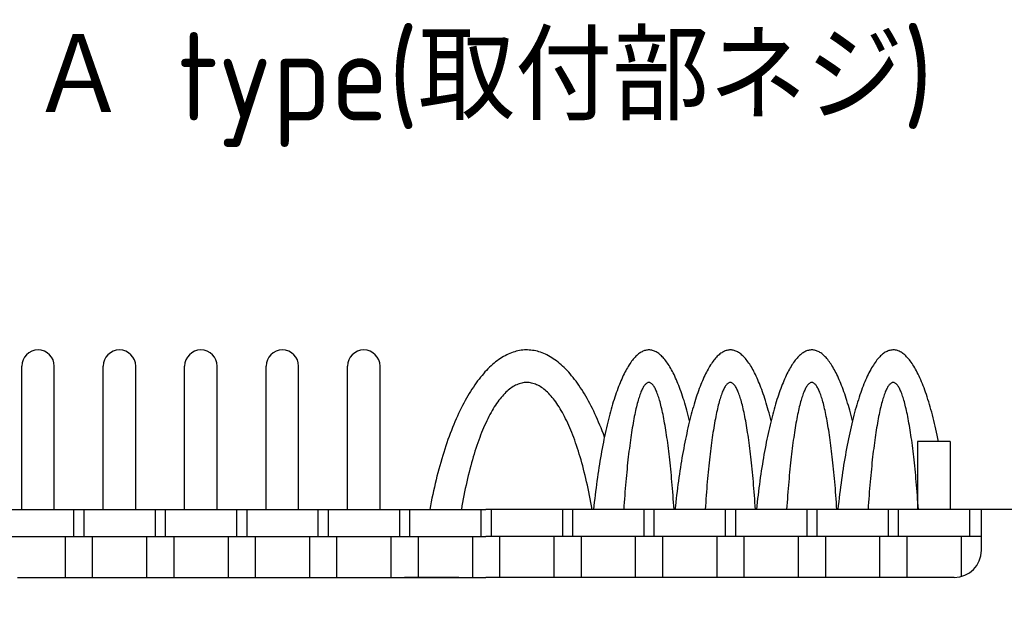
# Model space of a CAD drawing. Extents: x -79 to 310, y 149 to 285.
# Tile 4 of 11: x -41 to 32, y 241 to 285. Entities that reach past the tile are written whole.
import ezdxf

# ---------------------------------------------------------------- set-up
doc = ezdxf.new("R2010")
doc.units = 0
doc.header["$LTSCALE"] = 0.2
doc.layers.get('0').update_dxf_attribs({"linetype": 'CONTINUOUS'})
doc.layers.get('DEFPOINTS').update_dxf_attribs({"linetype": 'CONTINUOUS'})
doc.layers.add('18-0-CON', color=3, linetype='CONTINUOUS')
doc.styles.add('DIMENSION', font='isocp.shx', dxfattribs={"bigfont": 'bigfont.shx'})
doc.styles.get("Standard").update_dxf_attribs({"font": 'isocp.shx', "bigfont": 'bigfont.shx'})
doc.dimstyles.get("Standard").update_dxf_attribs({"dimtxt": 0.18, "dimasz": 0.18, "dimexe": 0.18, "dimexo": 0.0625, "dimgap": 0.09, "dimtad": 0, "dimtih": 1, "dimtoh": 1, "dimzin": 0, "dimcen": 0.09, "dimazin": 3, "dimtfac": 1, "dimtofl": 0, "dimtmove": 0, "dimatfit": 3})

# ---------------------------------------------------------------- blocks, each defined once
blk = doc.blocks.new('*U94')
at = {"color": 0}
blk.add_text('Ａ type(取付部ネジ)', height=6.5, dxfattribs=at).set_placement((-40.177, 278.06))
blk = doc.blocks.new('_OPEN30')
at = {"color": 0, "linetype": 'BYBLOCK'}
for p, q in [((-1, 0.268), (0, 0)), ((0, 0), (-1, -0.268)), ((0, 0), (-1, 0))]:
    blk.add_line(p, q, dxfattribs=at)
blk = doc.blocks.new('*U49')
at = {"color": 0, "style": 'DIMENSION'}
blk.add_text('113', height=4.5, dxfattribs=at).set_placement((-10.527, 195.5))
blk = doc.blocks.new('*D48')
at = {"color": 0}
for p, q in [((-63.109, 243.903), (-63.109, 193)), ((49.891, 235.903), (49.891, 193)), ((-60.109, 195), (46.891, 195))]:
    blk.add_line(p, q, dxfattribs=at)
at = {"layer": 'DEFPOINTS', "color": 0}
for p in [(-63.109, 244.403), (49.891, 236.403), (49.891, 195)]:
    blk.add_point(p, dxfattribs=at)
at = {"color": 0, "xscale": 3, "yscale": 3, "zscale": 3, "rotation": 180}
blk.add_blockref('_OPEN30', (-63.109, 195), dxfattribs=at)
at = {"color": 0, "xscale": 3, "yscale": 3, "zscale": 3}
blk.add_blockref('_OPEN30', (49.891, 195), dxfattribs=at)
at = {"layer": '18-0-CON'}
blk.add_blockref('*U49', (0, 0), dxfattribs=at)

msp = doc.modelspace()

# ---------------------------------------------------------------- linework, layer by layer
for p, q in [((-40.809, 249.403), (-40.809, 259.953)), ((-38.409, 249.403), (-38.409, 259.953)), ((-34.809, 249.403), (-34.809, 259.953)), ((-32.409, 249.403), (-32.409, 259.953)), ((-28.809, 249.403), (-28.809, 259.953)), ((-26.409, 249.403), (-26.409, 259.953)), ((-22.809, 249.403), (-22.809, 259.953)), ((-20.409, 249.403), (-20.409, 259.953)), ((-16.809, 249.403), (-16.809, 259.953)), ((-14.409, 249.403), (-14.409, 259.953)), ((27.591, 254.403), (25.191, 254.403)), ((25.191, 254.403), (25.191, 249.403)), ((27.591, 254.403), (27.591, 249.403)), ((-54.609, 249.403), (-6.609, 249.403)), ((-36.984, 249.403), (-36.984, 247.403)), ((-36.234, 249.403), (-36.234, 247.403)), ((-30.984, 249.403), (-30.984, 247.403)), ((-30.234, 249.403), (-30.234, 247.403)), ((-24.984, 249.403), (-24.984, 247.403)), ((-24.234, 249.403), (-24.234, 247.403)), ((-18.984, 249.403), (-18.984, 247.403)), ((-18.234, 249.403), (-18.234, 247.403)), ((-12.984, 249.403), (-12.984, 247.403)), ((-12.234, 249.403), (-12.234, 247.403)), ((-6.984, 249.403), (-6.984, 247.403)), ((41.391, 249.403), (-6.609, 249.403)), ((-6.234, 249.403), (-6.234, 247.403)), ((-0.984, 249.403), (-0.984, 247.403)), ((-0.234, 249.403), (-0.234, 247.403)), ((5.016, 249.403), (5.016, 247.403)), ((5.766, 249.403), (5.766, 247.403)), ((11.016, 249.403), (11.016, 247.403)), ((11.766, 249.403), (11.766, 247.403)), ((17.016, 249.403), (17.016, 247.403)), ((17.766, 249.403), (17.766, 247.403)), ((23.016, 249.403), (23.016, 247.403)), ((23.766, 249.403), (23.766, 247.403)), ((29.016, 249.403), (29.016, 247.403)), ((29.891, 246.403), (29.891, 249.403)), ((-43.109, 247.403), (-6.609, 247.403)), ((-37.609, 247.403), (-37.609, 244.403)), ((-35.609, 247.403), (-35.609, 244.403)), ((-31.609, 247.403), (-31.609, 244.403)), ((-29.609, 247.403), (-29.609, 244.403)), ((-25.609, 247.403), (-25.609, 244.403)), ((-23.609, 247.403), (-23.609, 244.403)), ((-19.609, 247.403), (-19.609, 244.403)), ((-17.609, 247.403), (-17.609, 244.403)), ((-13.609, 247.403), (-13.609, 244.403)), ((-11.609, 247.403), (-11.609, 244.403)), ((-7.609, 247.403), (-7.609, 244.403)), ((29.891, 247.403), (-6.609, 247.403)), ((-5.609, 247.403), (-5.609, 244.403)), ((-1.609, 247.403), (-1.609, 244.403)), ((0.391, 247.403), (0.391, 244.403)), ((4.391, 247.403), (4.391, 244.403)), ((6.391, 247.403), (6.391, 244.403)), ((10.391, 247.403), (10.391, 244.403)), ((12.391, 247.403), (12.391, 244.403)), ((16.391, 247.403), (16.391, 244.403)), ((18.391, 247.403), (18.391, 244.403)), ((22.391, 247.403), (22.391, 244.403)), ((24.391, 247.403), (24.391, 244.403)), ((28.391, 247.403), (28.391, 244.466)), ((-41.109, 244.403), (-6.609, 244.403)), ((-8.609, 244.403), (-12.609, 244.403)), ((27.891, 244.403), (-6.609, 244.403))]:
    msp.add_line(p, q)
for points in [[(2.12, 254.74, 0), (2.037, 254.964, 0), (1.952, 255.186, 0), (1.866, 255.403, 0), (1.779, 255.618, 0), (1.691, 255.829, 0), (1.602, 256.036, 0), (1.511, 256.24, 0), (1.419, 256.441, 0), (1.326, 256.637, 0), (1.232, 256.83, 0), (1.137, 257.02, 0), (1.041, 257.205, 0), (0.943, 257.387, 0), (0.845, 257.565, 0), (0.746, 257.739, 0), (0.645, 257.909, 0), (0.544, 258.075, 0), (0.442, 258.237, 0), (0.339, 258.394, 0), (0.235, 258.548, 0), (0.13, 258.698, 0), (0.024, 258.844, 0), (-0.083, 258.985, 0), (-0.19, 259.122, 0), (-0.298, 259.255, 0), (-0.407, 259.383, 0), (-0.517, 259.508, 0), (-0.627, 259.628, 0), (-0.738, 259.743, 0), (-0.85, 259.854, 0), (-0.962, 259.961, 0), (-1.075, 260.063, 0), (-1.189, 260.161, 0), (-1.303, 260.254, 0), (-1.417, 260.343, 0), (-1.533, 260.427, 0), (-1.648, 260.507, 0), (-1.764, 260.582, 0), (-1.88, 260.653, 0), (-1.997, 260.719, 0), (-2.115, 260.78, 0), (-2.232, 260.837, 0), (-2.35, 260.889, 0), (-2.468, 260.936, 0), (-2.586, 260.979, 0), (-2.705, 261.017, 0), (-2.824, 261.05, 0), (-2.943, 261.079, 0), (-3.062, 261.103, 0), (-3.181, 261.122, 0), (-3.301, 261.137, 0), (-3.42, 261.147, 0), (-3.54, 261.152, 0), (-3.659, 261.152, 0), (-3.779, 261.148, 0), (-3.898, 261.139, 0), (-4.017, 261.125, 0), (-4.137, 261.107, 0), (-4.256, 261.083, 0), (-4.375, 261.055, 0), (-4.494, 261.023, 0), (-4.612, 260.986, 0), (-4.731, 260.944, 0), (-4.849, 260.897, 0), (-4.967, 260.846, 0), (-5.084, 260.79, 0), (-5.202, 260.729, 0), (-5.319, 260.664, 0), (-5.435, 260.594, 0), (-5.551, 260.52, 0), (-5.667, 260.441, 0), (-5.782, 260.357, 0), (-5.897, 260.269, 0), (-6.011, 260.177, 0), (-6.124, 260.08, 0), (-6.237, 259.978, 0), (-6.35, 259.872, 0), (-6.462, 259.762, 0), (-6.573, 259.647, 0), (-6.683, 259.528, 0), (-6.793, 259.404, 0), (-6.902, 259.276, 0), (-7.01, 259.144, 0), (-7.118, 259.008, 0), (-7.225, 258.867, 0), (-7.331, 258.722, 0), (-7.436, 258.573, 0), (-7.54, 258.42, 0), (-7.643, 258.263, 0), (-7.746, 258.102, 0), (-7.847, 257.936, 0), (-7.948, 257.767, 0), (-8.047, 257.594, 0), (-8.146, 257.417, 0), (-8.243, 257.236, 0), (-8.339, 257.051, 0), (-8.435, 256.862, 0), (-8.529, 256.67, 0), (-8.622, 256.474, 0), (-8.714, 256.274, 0), (-8.805, 256.07, 0), (-8.895, 255.864, 0), (-8.983, 255.653, 0), (-9.07, 255.439, 0), (-9.156, 255.222, 0), (-9.241, 255.001, 0), (-9.324, 254.777, 0), (-9.407, 254.55, 0), (-9.487, 254.319, 0), (-9.567, 254.086, 0), (-9.645, 253.849, 0), (-9.722, 253.609, 0), (-9.797, 253.366, 0), (-9.871, 253.121, 0), (-9.944, 252.872, 0), (-10.015, 252.62, 0), (-10.084, 252.366, 0), (-10.152, 252.109, 0), (-10.219, 251.849, 0), (-10.284, 251.587, 0), (-10.348, 251.322, 0), (-10.41, 251.055, 0), (-10.471, 250.785, 0), (-10.53, 250.513, 0), (-10.587, 250.239, 0), (-10.643, 249.962, 0), (-10.697, 249.683, 0), (-10.75, 249.403, 0)], [(8.391, 255.936, 0), (8.342, 256.133, 0), (8.292, 256.327, 0), (8.241, 256.517, 0), (8.19, 256.704, 0), (8.139, 256.888, 0), (8.087, 257.068, 0), (8.034, 257.244, 0), (7.981, 257.418, 0), (7.927, 257.587, 0), (7.873, 257.753, 0), (7.818, 257.916, 0), (7.762, 258.074, 0), (7.707, 258.229, 0), (7.65, 258.381, 0), (7.593, 258.528, 0), (7.536, 258.672, 0), (7.478, 258.812, 0), (7.42, 258.949, 0), (7.362, 259.081, 0), (7.303, 259.209, 0), (7.243, 259.334, 0), (7.184, 259.455, 0), (7.123, 259.571, 0), (7.063, 259.684, 0), (7.002, 259.792, 0), (6.941, 259.897, 0), (6.879, 259.998, 0), (6.818, 260.094, 0), (6.755, 260.186, 0), (6.693, 260.275, 0), (6.63, 260.359, 0), (6.568, 260.439, 0), (6.504, 260.514, 0), (6.441, 260.586, 0), (6.377, 260.653, 0), (6.314, 260.717, 0), (6.25, 260.775, 0), (6.185, 260.83, 0), (6.121, 260.881, 0), (6.056, 260.927, 0), (5.992, 260.969, 0), (5.927, 261.006, 0), (5.862, 261.04, 0), (5.797, 261.069, 0), (5.732, 261.093, 0), (5.667, 261.114, 0), (5.602, 261.13, 0), (5.537, 261.142, 0), (5.471, 261.149, 0), (5.406, 261.152, 0), (5.341, 261.151, 0), (5.275, 261.146, 0), (5.21, 261.136, 0), (5.145, 261.122, 0), (5.08, 261.103, 0), (5.015, 261.081, 0), (4.95, 261.054, 0), (4.885, 261.022, 0), (4.82, 260.987, 0), (4.755, 260.947, 0), (4.691, 260.903, 0), (4.626, 260.854, 0), (4.562, 260.801, 0), (4.498, 260.744, 0), (4.434, 260.683, 0), (4.37, 260.618, 0), (4.307, 260.548, 0), (4.243, 260.474, 0), (4.18, 260.396, 0), (4.118, 260.314, 0), (4.055, 260.228, 0), (3.993, 260.137, 0), (3.931, 260.043, 0), (3.869, 259.944, 0), (3.808, 259.841, 0), (3.747, 259.735, 0), (3.686, 259.624, 0), (3.626, 259.509, 0), (3.566, 259.39, 0), (3.506, 259.267, 0), (3.447, 259.141, 0), (3.388, 259.01, 0), (3.33, 258.876, 0), (3.272, 258.738, 0), (3.215, 258.595, 0), (3.158, 258.45, 0), (3.101, 258.3, 0), (3.045, 258.147, 0), (2.99, 257.99, 0), (2.934, 257.829, 0), (2.88, 257.664, 0), (2.826, 257.497, 0), (2.772, 257.325, 0), (2.719, 257.15, 0), (2.667, 256.972, 0), (2.615, 256.79, 0), (2.564, 256.604, 0), (2.513, 256.415, 0), (2.463, 256.223, 0), (2.414, 256.028, 0), (2.365, 255.829, 0), (2.316, 255.627, 0), (2.269, 255.422, 0), (2.222, 255.214, 0), (2.176, 255.003, 0), (2.13, 254.789, 0), (2.085, 254.572, 0), (2.041, 254.351, 0), (1.997, 254.128, 0), (1.954, 253.902, 0), (1.912, 253.674, 0), (1.871, 253.442, 0), (1.83, 253.208, 0), (1.79, 252.971, 0), (1.751, 252.731, 0), (1.713, 252.489, 0), (1.675, 252.245, 0), (1.638, 251.997, 0), (1.602, 251.748, 0), (1.567, 251.496, 0), (1.532, 251.242, 0), (1.499, 250.985, 0), (1.466, 250.727, 0), (1.434, 250.466, 0), (1.402, 250.203, 0), (1.372, 249.938, 0), (1.342, 249.671, 0), (1.314, 249.403, 0)], [(14.391, 255.936, 0), (14.342, 256.133, 0), (14.292, 256.327, 0), (14.241, 256.517, 0), (14.19, 256.704, 0), (14.139, 256.888, 0), (14.087, 257.068, 0), (14.034, 257.244, 0), (13.981, 257.418, 0), (13.927, 257.587, 0), (13.873, 257.753, 0), (13.818, 257.916, 0), (13.762, 258.074, 0), (13.707, 258.229, 0), (13.65, 258.381, 0), (13.593, 258.528, 0), (13.536, 258.672, 0), (13.478, 258.812, 0), (13.42, 258.949, 0), (13.362, 259.081, 0), (13.303, 259.209, 0), (13.243, 259.334, 0), (13.184, 259.455, 0), (13.123, 259.571, 0), (13.063, 259.684, 0), (13.002, 259.792, 0), (12.941, 259.897, 0), (12.879, 259.998, 0), (12.818, 260.094, 0), (12.755, 260.186, 0), (12.693, 260.275, 0), (12.63, 260.359, 0), (12.568, 260.439, 0), (12.504, 260.514, 0), (12.441, 260.586, 0), (12.377, 260.653, 0), (12.313, 260.717, 0), (12.249, 260.775, 0), (12.185, 260.83, 0), (12.121, 260.881, 0), (12.056, 260.927, 0), (11.992, 260.969, 0), (11.927, 261.006, 0), (11.862, 261.04, 0), (11.797, 261.069, 0), (11.732, 261.093, 0), (11.667, 261.114, 0), (11.602, 261.13, 0), (11.537, 261.142, 0), (11.471, 261.149, 0), (11.406, 261.152, 0), (11.341, 261.151, 0), (11.275, 261.146, 0), (11.21, 261.136, 0), (11.145, 261.122, 0), (11.08, 261.103, 0), (11.015, 261.081, 0), (10.95, 261.054, 0), (10.885, 261.022, 0), (10.82, 260.987, 0), (10.755, 260.947, 0), (10.691, 260.903, 0), (10.626, 260.854, 0), (10.562, 260.801, 0), (10.498, 260.744, 0), (10.434, 260.683, 0), (10.37, 260.618, 0), (10.307, 260.548, 0), (10.243, 260.474, 0), (10.18, 260.396, 0), (10.117, 260.314, 0), (10.055, 260.228, 0), (9.993, 260.137, 0), (9.931, 260.043, 0), (9.869, 259.944, 0), (9.808, 259.841, 0), (9.747, 259.735, 0), (9.686, 259.624, 0), (9.626, 259.509, 0), (9.566, 259.39, 0), (9.506, 259.267, 0), (9.447, 259.141, 0), (9.388, 259.01, 0), (9.33, 258.876, 0), (9.272, 258.738, 0), (9.215, 258.595, 0), (9.158, 258.45, 0), (9.101, 258.3, 0), (9.045, 258.147, 0), (8.99, 257.99, 0), (8.934, 257.829, 0), (8.88, 257.664, 0), (8.826, 257.497, 0), (8.772, 257.325, 0), (8.719, 257.15, 0), (8.667, 256.972, 0), (8.615, 256.79, 0), (8.564, 256.604, 0), (8.513, 256.415, 0), (8.463, 256.223, 0), (8.414, 256.028, 0), (8.365, 255.829, 0), (8.316, 255.627, 0), (8.269, 255.422, 0), (8.222, 255.214, 0), (8.176, 255.003, 0), (8.13, 254.789, 0), (8.085, 254.572, 0), (8.041, 254.351, 0), (7.997, 254.128, 0), (7.955, 253.902, 0), (7.912, 253.674, 0), (7.871, 253.442, 0), (7.83, 253.208, 0), (7.79, 252.971, 0), (7.751, 252.731, 0), (7.713, 252.489, 0), (7.675, 252.245, 0), (7.638, 251.997, 0), (7.602, 251.748, 0), (7.567, 251.496, 0), (7.532, 251.242, 0), (7.499, 250.985, 0), (7.466, 250.727, 0), (7.434, 250.466, 0), (7.402, 250.203, 0), (7.372, 249.938, 0), (7.342, 249.671, 0), (7.314, 249.403, 0)], [(20.391, 255.936, 0), (20.342, 256.133, 0), (20.292, 256.327, 0), (20.241, 256.517, 0), (20.19, 256.704, 0), (20.139, 256.888, 0), (20.087, 257.068, 0), (20.034, 257.244, 0), (19.981, 257.418, 0), (19.927, 257.587, 0), (19.873, 257.753, 0), (19.818, 257.916, 0), (19.762, 258.074, 0), (19.706, 258.229, 0), (19.65, 258.381, 0), (19.593, 258.528, 0), (19.536, 258.672, 0), (19.478, 258.812, 0), (19.42, 258.949, 0), (19.362, 259.081, 0), (19.303, 259.209, 0), (19.243, 259.334, 0), (19.184, 259.455, 0), (19.123, 259.571, 0), (19.063, 259.684, 0), (19.002, 259.792, 0), (18.941, 259.897, 0), (18.879, 259.998, 0), (18.818, 260.094, 0), (18.756, 260.186, 0), (18.693, 260.275, 0), (18.63, 260.359, 0), (18.567, 260.439, 0), (18.504, 260.514, 0), (18.441, 260.586, 0), (18.377, 260.653, 0), (18.314, 260.717, 0), (18.25, 260.775, 0), (18.185, 260.83, 0), (18.121, 260.881, 0), (18.056, 260.927, 0), (17.992, 260.969, 0), (17.927, 261.006, 0), (17.862, 261.04, 0), (17.797, 261.069, 0), (17.732, 261.093, 0), (17.667, 261.114, 0), (17.602, 261.13, 0), (17.537, 261.142, 0), (17.471, 261.149, 0), (17.406, 261.152, 0), (17.341, 261.151, 0), (17.275, 261.146, 0), (17.21, 261.136, 0), (17.145, 261.122, 0), (17.08, 261.103, 0), (17.015, 261.081, 0), (16.95, 261.054, 0), (16.885, 261.022, 0), (16.82, 260.987, 0), (16.755, 260.947, 0), (16.691, 260.903, 0), (16.626, 260.854, 0), (16.562, 260.801, 0), (16.498, 260.744, 0), (16.434, 260.683, 0), (16.37, 260.618, 0), (16.307, 260.548, 0), (16.243, 260.474, 0), (16.18, 260.396, 0), (16.117, 260.314, 0), (16.055, 260.228, 0), (15.993, 260.137, 0), (15.931, 260.043, 0), (15.869, 259.944, 0), (15.808, 259.841, 0), (15.747, 259.735, 0), (15.686, 259.624, 0), (15.626, 259.509, 0), (15.566, 259.39, 0), (15.506, 259.267, 0), (15.447, 259.141, 0), (15.389, 259.01, 0), (15.33, 258.876, 0), (15.272, 258.738, 0), (15.215, 258.595, 0), (15.158, 258.45, 0), (15.101, 258.3, 0), (15.045, 258.147, 0), (14.989, 257.99, 0), (14.934, 257.829, 0), (14.88, 257.664, 0), (14.826, 257.497, 0), (14.772, 257.325, 0), (14.719, 257.15, 0), (14.667, 256.972, 0), (14.615, 256.79, 0), (14.564, 256.604, 0), (14.513, 256.415, 0), (14.463, 256.223, 0), (14.414, 256.028, 0), (14.365, 255.829, 0), (14.316, 255.627, 0), (14.269, 255.422, 0), (14.222, 255.214, 0), (14.176, 255.003, 0), (14.13, 254.789, 0), (14.085, 254.572, 0), (14.041, 254.351, 0), (13.997, 254.128, 0), (13.954, 253.902, 0), (13.912, 253.674, 0), (13.871, 253.442, 0), (13.83, 253.208, 0), (13.79, 252.971, 0), (13.751, 252.731, 0), (13.713, 252.489, 0), (13.675, 252.245, 0), (13.638, 251.997, 0), (13.602, 251.748, 0), (13.567, 251.496, 0), (13.532, 251.242, 0), (13.499, 250.985, 0), (13.466, 250.727, 0), (13.434, 250.466, 0), (13.402, 250.203, 0), (13.372, 249.938, 0), (13.342, 249.671, 0), (13.314, 249.403, 0)], [(26.731, 254.403, 0), (26.684, 254.634, 0), (26.636, 254.863, 0), (26.587, 255.088, 0), (26.538, 255.31, 0), (26.488, 255.529, 0), (26.438, 255.744, 0), (26.386, 255.955, 0), (26.334, 256.163, 0), (26.281, 256.367, 0), (26.228, 256.567, 0), (26.174, 256.764, 0), (26.119, 256.956, 0), (26.064, 257.145, 0), (26.008, 257.33, 0), (25.951, 257.511, 0), (25.894, 257.688, 0), (25.836, 257.861, 0), (25.778, 258.03, 0), (25.719, 258.195, 0), (25.66, 258.356, 0), (25.599, 258.513, 0), (25.539, 258.665, 0), (25.478, 258.813, 0), (25.416, 258.957, 0), (25.355, 259.097, 0), (25.292, 259.232, 0), (25.229, 259.363, 0), (25.166, 259.489, 0), (25.102, 259.611, 0), (25.038, 259.728, 0), (24.974, 259.841, 0), (24.909, 259.95, 0), (24.844, 260.054, 0), (24.778, 260.153, 0), (24.712, 260.248, 0), (24.646, 260.338, 0), (24.58, 260.423, 0), (24.513, 260.504, 0), (24.446, 260.58, 0), (24.379, 260.652, 0), (24.311, 260.719, 0), (24.244, 260.781, 0), (24.176, 260.838, 0), (24.108, 260.89, 0), (24.04, 260.938, 0), (23.971, 260.981, 0), (23.903, 261.019, 0), (23.834, 261.053, 0), (23.765, 261.081, 0), (23.696, 261.105, 0), (23.628, 261.124, 0), (23.559, 261.138, 0), (23.49, 261.148, 0), (23.421, 261.152, 0), (23.352, 261.152, 0), (23.282, 261.147, 0), (23.214, 261.137, 0), (23.145, 261.122, 0), (23.076, 261.102, 0), (23.007, 261.078, 0), (22.938, 261.048, 0), (22.87, 261.014, 0), (22.801, 260.976, 0), (22.733, 260.932, 0), (22.665, 260.883, 0), (22.596, 260.83, 0), (22.529, 260.772, 0), (22.461, 260.71, 0), (22.393, 260.642, 0), (22.326, 260.57, 0), (22.259, 260.493, 0), (22.193, 260.412, 0), (22.126, 260.326, 0), (22.06, 260.235, 0), (21.994, 260.14, 0), (21.929, 260.04, 0), (21.864, 259.935, 0), (21.799, 259.826, 0), (21.735, 259.712, 0), (21.671, 259.594, 0), (21.607, 259.472, 0), (21.544, 259.345, 0), (21.481, 259.213, 0), (21.419, 259.078, 0), (21.357, 258.937, 0), (21.295, 258.793, 0), (21.234, 258.644, 0), (21.174, 258.491, 0), (21.114, 258.334, 0), (21.055, 258.173, 0), (20.996, 258.007, 0), (20.937, 257.838, 0), (20.88, 257.664, 0), (20.823, 257.486, 0), (20.766, 257.305, 0), (20.71, 257.119, 0), (20.655, 256.93, 0), (20.6, 256.737, 0), (20.546, 256.539, 0), (20.493, 256.339, 0), (20.44, 256.134, 0), (20.388, 255.926, 0), (20.337, 255.714, 0), (20.286, 255.499, 0), (20.236, 255.28, 0), (20.187, 255.057, 0), (20.139, 254.832, 0), (20.091, 254.603, 0), (20.045, 254.37, 0), (19.998, 254.134, 0), (19.953, 253.896, 0), (19.909, 253.654, 0), (19.865, 253.408, 0), (19.822, 253.16, 0), (19.78, 252.909, 0), (19.739, 252.655, 0), (19.699, 252.398, 0), (19.659, 252.139, 0), (19.621, 251.876, 0), (19.583, 251.611, 0), (19.546, 251.344, 0), (19.51, 251.074, 0), (19.475, 250.801, 0), (19.441, 250.526, 0), (19.408, 250.248, 0), (19.375, 249.969, 0), (19.344, 249.687, 0), (19.314, 249.403, 0)], [(1.206, 249.403, 0), (1.16, 249.666, 0), (1.113, 249.926, 0), (1.065, 250.184, 0), (1.016, 250.44, 0), (0.965, 250.692, 0), (0.914, 250.942, 0), (0.86, 251.189, 0), (0.806, 251.433, 0), (0.751, 251.674, 0), (0.694, 251.912, 0), (0.636, 252.146, 0), (0.577, 252.378, 0), (0.517, 252.606, 0), (0.456, 252.831, 0), (0.393, 253.053, 0), (0.33, 253.271, 0), (0.265, 253.485, 0), (0.199, 253.696, 0), (0.133, 253.903, 0), (0.065, 254.107, 0), (-0.004, 254.307, 0), (-0.074, 254.503, 0), (-0.144, 254.695, 0), (-0.216, 254.884, 0), (-0.288, 255.068, 0), (-0.362, 255.248, 0), (-0.436, 255.425, 0), (-0.511, 255.597, 0), (-0.587, 255.765, 0), (-0.664, 255.929, 0), (-0.742, 256.088, 0), (-0.82, 256.243, 0), (-0.9, 256.394, 0), (-0.98, 256.541, 0), (-1.06, 256.683, 0), (-1.142, 256.821, 0), (-1.224, 256.954, 0), (-1.307, 257.083, 0), (-1.39, 257.207, 0), (-1.474, 257.327, 0), (-1.558, 257.442, 0), (-1.644, 257.552, 0), (-1.729, 257.657, 0), (-1.815, 257.758, 0), (-1.902, 257.854, 0), (-1.989, 257.946, 0), (-2.077, 258.032, 0), (-2.165, 258.114, 0), (-2.253, 258.191, 0), (-2.342, 258.263, 0), (-2.431, 258.33, 0), (-2.52, 258.393, 0), (-2.61, 258.45, 0), (-2.7, 258.502, 0), (-2.79, 258.55, 0), (-2.88, 258.592, 0), (-2.971, 258.63, 0), (-3.062, 258.662, 0), (-3.153, 258.69, 0), (-3.244, 258.712, 0), (-3.335, 258.73, 0), (-3.426, 258.742, 0), (-3.518, 258.75, 0), (-3.609, 258.753, 0), (-3.701, 258.75, 0), (-3.792, 258.742, 0), (-3.883, 258.73, 0), (-3.974, 258.712, 0), (-4.065, 258.69, 0), (-4.156, 258.662, 0), (-4.247, 258.63, 0), (-4.338, 258.592, 0), (-4.428, 258.55, 0), (-4.518, 258.502, 0), (-4.608, 258.45, 0), (-4.698, 258.393, 0), (-4.788, 258.33, 0), (-4.877, 258.263, 0), (-4.965, 258.191, 0), (-5.054, 258.114, 0), (-5.142, 258.032, 0), (-5.229, 257.946, 0), (-5.316, 257.854, 0), (-5.403, 257.758, 0), (-5.489, 257.657, 0), (-5.575, 257.552, 0), (-5.66, 257.442, 0), (-5.744, 257.327, 0), (-5.828, 257.207, 0), (-5.912, 257.083, 0), (-5.994, 256.954, 0), (-6.077, 256.821, 0), (-6.158, 256.683, 0), (-6.239, 256.541, 0), (-6.319, 256.394, 0), (-6.398, 256.243, 0), (-6.476, 256.088, 0), (-6.554, 255.929, 0), (-6.631, 255.765, 0), (-6.707, 255.597, 0), (-6.782, 255.425, 0), (-6.856, 255.248, 0), (-6.93, 255.068, 0), (-7.003, 254.884, 0), (-7.074, 254.695, 0), (-7.145, 254.503, 0), (-7.215, 254.307, 0), (-7.283, 254.107, 0), (-7.351, 253.903, 0), (-7.418, 253.696, 0), (-7.483, 253.485, 0), (-7.548, 253.271, 0), (-7.611, 253.053, 0), (-7.674, 252.831, 0), (-7.735, 252.606, 0), (-7.795, 252.378, 0), (-7.854, 252.146, 0), (-7.912, 251.912, 0), (-7.969, 251.674, 0), (-8.024, 251.433, 0), (-8.079, 251.189, 0), (-8.132, 250.942, 0), (-8.184, 250.692, 0), (-8.234, 250.44, 0), (-8.284, 250.184, 0), (-8.332, 249.926, 0), (-8.378, 249.666, 0), (-8.424, 249.403, 0)], [(7.243, 249.403, 0), (7.225, 249.666, 0), (7.207, 249.926, 0), (7.189, 250.184, 0), (7.17, 250.44, 0), (7.15, 250.692, 0), (7.13, 250.942, 0), (7.11, 251.189, 0), (7.089, 251.433, 0), (7.068, 251.674, 0), (7.046, 251.912, 0), (7.024, 252.146, 0), (7.001, 252.378, 0), (6.978, 252.606, 0), (6.954, 252.831, 0), (6.93, 253.053, 0), (6.906, 253.271, 0), (6.881, 253.485, 0), (6.856, 253.696, 0), (6.83, 253.903, 0), (6.804, 254.107, 0), (6.777, 254.307, 0), (6.751, 254.503, 0), (6.723, 254.695, 0), (6.696, 254.884, 0), (6.668, 255.068, 0), (6.64, 255.248, 0), (6.611, 255.425, 0), (6.582, 255.597, 0), (6.553, 255.765, 0), (6.523, 255.929, 0), (6.494, 256.088, 0), (6.463, 256.243, 0), (6.433, 256.394, 0), (6.402, 256.541, 0), (6.371, 256.683, 0), (6.34, 256.821, 0), (6.308, 256.954, 0), (6.276, 257.083, 0), (6.244, 257.207, 0), (6.212, 257.327, 0), (6.18, 257.442, 0), (6.147, 257.552, 0), (6.114, 257.657, 0), (6.081, 257.758, 0), (6.047, 257.854, 0), (6.014, 257.946, 0), (5.98, 258.032, 0), (5.946, 258.114, 0), (5.912, 258.191, 0), (5.878, 258.263, 0), (5.844, 258.33, 0), (5.81, 258.393, 0), (5.775, 258.45, 0), (5.741, 258.502, 0), (5.706, 258.55, 0), (5.671, 258.592, 0), (5.636, 258.63, 0), (5.601, 258.662, 0), (5.566, 258.69, 0), (5.531, 258.712, 0), (5.496, 258.73, 0), (5.461, 258.742, 0), (5.426, 258.75, 0), (5.391, 258.753, 0), (5.356, 258.75, 0), (5.321, 258.742, 0), (5.285, 258.73, 0), (5.25, 258.712, 0), (5.215, 258.69, 0), (5.18, 258.662, 0), (5.145, 258.63, 0), (5.111, 258.592, 0), (5.076, 258.55, 0), (5.041, 258.502, 0), (5.006, 258.45, 0), (4.972, 258.393, 0), (4.938, 258.33, 0), (4.903, 258.263, 0), (4.869, 258.191, 0), (4.835, 258.114, 0), (4.801, 258.032, 0), (4.768, 257.946, 0), (4.734, 257.854, 0), (4.701, 257.758, 0), (4.668, 257.657, 0), (4.635, 257.552, 0), (4.602, 257.442, 0), (4.57, 257.327, 0), (4.537, 257.207, 0), (4.505, 257.083, 0), (4.473, 256.954, 0), (4.442, 256.821, 0), (4.411, 256.683, 0), (4.38, 256.541, 0), (4.349, 256.394, 0), (4.318, 256.243, 0), (4.288, 256.088, 0), (4.258, 255.929, 0), (4.229, 255.765, 0), (4.199, 255.597, 0), (4.17, 255.425, 0), (4.142, 255.248, 0), (4.114, 255.068, 0), (4.086, 254.884, 0), (4.058, 254.695, 0), (4.031, 254.503, 0), (4.004, 254.307, 0), (3.978, 254.107, 0), (3.952, 253.903, 0), (3.926, 253.696, 0), (3.901, 253.485, 0), (3.876, 253.271, 0), (3.852, 253.053, 0), (3.828, 252.831, 0), (3.804, 252.606, 0), (3.781, 252.378, 0), (3.758, 252.146, 0), (3.736, 251.912, 0), (3.714, 251.674, 0), (3.693, 251.433, 0), (3.672, 251.189, 0), (3.651, 250.942, 0), (3.631, 250.692, 0), (3.612, 250.44, 0), (3.593, 250.184, 0), (3.575, 249.926, 0), (3.557, 249.666, 0), (3.539, 249.403, 0)], [(13.243, 249.403, 0), (13.225, 249.666, 0), (13.207, 249.926, 0), (13.189, 250.184, 0), (13.17, 250.44, 0), (13.15, 250.692, 0), (13.13, 250.942, 0), (13.11, 251.189, 0), (13.089, 251.433, 0), (13.068, 251.674, 0), (13.046, 251.912, 0), (13.024, 252.146, 0), (13.001, 252.378, 0), (12.978, 252.606, 0), (12.954, 252.831, 0), (12.93, 253.053, 0), (12.906, 253.271, 0), (12.881, 253.485, 0), (12.856, 253.696, 0), (12.83, 253.903, 0), (12.804, 254.107, 0), (12.777, 254.307, 0), (12.751, 254.503, 0), (12.723, 254.695, 0), (12.696, 254.884, 0), (12.668, 255.068, 0), (12.64, 255.248, 0), (12.611, 255.425, 0), (12.582, 255.597, 0), (12.553, 255.765, 0), (12.523, 255.929, 0), (12.494, 256.088, 0), (12.463, 256.243, 0), (12.433, 256.394, 0), (12.402, 256.541, 0), (12.371, 256.683, 0), (12.34, 256.821, 0), (12.308, 256.954, 0), (12.276, 257.083, 0), (12.244, 257.207, 0), (12.212, 257.327, 0), (12.18, 257.442, 0), (12.147, 257.552, 0), (12.114, 257.657, 0), (12.081, 257.758, 0), (12.047, 257.854, 0), (12.014, 257.946, 0), (11.98, 258.032, 0), (11.946, 258.114, 0), (11.912, 258.191, 0), (11.878, 258.263, 0), (11.844, 258.33, 0), (11.81, 258.393, 0), (11.775, 258.45, 0), (11.741, 258.502, 0), (11.706, 258.55, 0), (11.671, 258.592, 0), (11.636, 258.63, 0), (11.601, 258.662, 0), (11.566, 258.69, 0), (11.531, 258.712, 0), (11.496, 258.73, 0), (11.461, 258.742, 0), (11.426, 258.75, 0), (11.391, 258.753, 0), (11.356, 258.75, 0), (11.321, 258.742, 0), (11.286, 258.73, 0), (11.25, 258.712, 0), (11.215, 258.69, 0), (11.18, 258.662, 0), (11.146, 258.63, 0), (11.111, 258.592, 0), (11.076, 258.55, 0), (11.041, 258.502, 0), (11.007, 258.45, 0), (10.972, 258.393, 0), (10.938, 258.33, 0), (10.903, 258.263, 0), (10.869, 258.191, 0), (10.835, 258.114, 0), (10.801, 258.032, 0), (10.768, 257.946, 0), (10.734, 257.854, 0), (10.701, 257.758, 0), (10.668, 257.657, 0), (10.635, 257.552, 0), (10.602, 257.442, 0), (10.57, 257.327, 0), (10.537, 257.207, 0), (10.505, 257.083, 0), (10.473, 256.954, 0), (10.442, 256.821, 0), (10.411, 256.683, 0), (10.38, 256.541, 0), (10.349, 256.394, 0), (10.318, 256.243, 0), (10.288, 256.088, 0), (10.258, 255.929, 0), (10.229, 255.765, 0), (10.199, 255.597, 0), (10.171, 255.425, 0), (10.142, 255.248, 0), (10.114, 255.068, 0), (10.086, 254.884, 0), (10.058, 254.695, 0), (10.031, 254.503, 0), (10.004, 254.307, 0), (9.978, 254.107, 0), (9.952, 253.903, 0), (9.926, 253.696, 0), (9.901, 253.485, 0), (9.876, 253.271, 0), (9.852, 253.053, 0), (9.828, 252.831, 0), (9.804, 252.606, 0), (9.781, 252.378, 0), (9.758, 252.146, 0), (9.736, 251.912, 0), (9.714, 251.674, 0), (9.693, 251.433, 0), (9.672, 251.189, 0), (9.651, 250.942, 0), (9.631, 250.692, 0), (9.612, 250.44, 0), (9.593, 250.184, 0), (9.575, 249.926, 0), (9.557, 249.666, 0), (9.539, 249.403, 0)], [(19.243, 249.403, 0), (19.225, 249.666, 0), (19.207, 249.926, 0), (19.189, 250.184, 0), (19.17, 250.44, 0), (19.15, 250.692, 0), (19.13, 250.942, 0), (19.11, 251.189, 0), (19.089, 251.433, 0), (19.068, 251.674, 0), (19.046, 251.912, 0), (19.024, 252.146, 0), (19.001, 252.378, 0), (18.978, 252.606, 0), (18.954, 252.831, 0), (18.93, 253.053, 0), (18.906, 253.271, 0), (18.881, 253.485, 0), (18.856, 253.696, 0), (18.83, 253.903, 0), (18.804, 254.107, 0), (18.777, 254.307, 0), (18.751, 254.503, 0), (18.724, 254.695, 0), (18.696, 254.884, 0), (18.668, 255.068, 0), (18.64, 255.248, 0), (18.611, 255.425, 0), (18.582, 255.597, 0), (18.553, 255.765, 0), (18.523, 255.929, 0), (18.494, 256.088, 0), (18.463, 256.243, 0), (18.433, 256.394, 0), (18.402, 256.541, 0), (18.371, 256.683, 0), (18.34, 256.821, 0), (18.308, 256.954, 0), (18.276, 257.083, 0), (18.244, 257.207, 0), (18.212, 257.327, 0), (18.18, 257.442, 0), (18.147, 257.552, 0), (18.114, 257.657, 0), (18.081, 257.758, 0), (18.047, 257.854, 0), (18.014, 257.946, 0), (17.98, 258.032, 0), (17.946, 258.114, 0), (17.913, 258.191, 0), (17.878, 258.263, 0), (17.844, 258.33, 0), (17.81, 258.393, 0), (17.775, 258.45, 0), (17.741, 258.502, 0), (17.706, 258.55, 0), (17.671, 258.592, 0), (17.636, 258.63, 0), (17.601, 258.662, 0), (17.566, 258.69, 0), (17.531, 258.712, 0), (17.496, 258.73, 0), (17.461, 258.742, 0), (17.426, 258.75, 0), (17.391, 258.753, 0), (17.356, 258.75, 0), (17.321, 258.742, 0), (17.285, 258.73, 0), (17.25, 258.712, 0), (17.215, 258.69, 0), (17.18, 258.662, 0), (17.145, 258.63, 0), (17.111, 258.592, 0), (17.076, 258.55, 0), (17.041, 258.502, 0), (17.006, 258.45, 0), (16.972, 258.393, 0), (16.938, 258.33, 0), (16.903, 258.263, 0), (16.869, 258.191, 0), (16.835, 258.114, 0), (16.801, 258.032, 0), (16.768, 257.946, 0), (16.734, 257.854, 0), (16.701, 257.758, 0), (16.668, 257.657, 0), (16.635, 257.552, 0), (16.602, 257.442, 0), (16.57, 257.327, 0), (16.537, 257.207, 0), (16.505, 257.083, 0), (16.473, 256.954, 0), (16.442, 256.821, 0), (16.411, 256.683, 0), (16.38, 256.541, 0), (16.349, 256.394, 0), (16.318, 256.243, 0), (16.288, 256.088, 0), (16.258, 255.929, 0), (16.229, 255.765, 0), (16.199, 255.597, 0), (16.171, 255.425, 0), (16.142, 255.248, 0), (16.114, 255.068, 0), (16.086, 254.884, 0), (16.058, 254.695, 0), (16.031, 254.503, 0), (16.004, 254.307, 0), (15.978, 254.107, 0), (15.952, 253.903, 0), (15.926, 253.696, 0), (15.901, 253.485, 0), (15.876, 253.271, 0), (15.851, 253.053, 0), (15.828, 252.831, 0), (15.804, 252.606, 0), (15.781, 252.378, 0), (15.758, 252.146, 0), (15.736, 251.912, 0), (15.714, 251.674, 0), (15.693, 251.433, 0), (15.672, 251.189, 0), (15.651, 250.942, 0), (15.631, 250.692, 0), (15.612, 250.44, 0), (15.593, 250.184, 0), (15.575, 249.926, 0), (15.556, 249.666, 0), (15.539, 249.403, 0)], [(25.243, 249.403, 0), (25.225, 249.666, 0), (25.207, 249.926, 0), (25.189, 250.184, 0), (25.17, 250.44, 0), (25.15, 250.692, 0), (25.13, 250.942, 0), (25.11, 251.189, 0), (25.089, 251.433, 0), (25.068, 251.674, 0), (25.046, 251.912, 0), (25.024, 252.146, 0), (25.001, 252.378, 0), (24.978, 252.606, 0), (24.954, 252.831, 0), (24.93, 253.053, 0), (24.906, 253.271, 0), (24.881, 253.485, 0), (24.856, 253.696, 0), (24.83, 253.903, 0), (24.804, 254.107, 0), (24.777, 254.307, 0), (24.751, 254.503, 0), (24.724, 254.695, 0), (24.696, 254.884, 0), (24.668, 255.068, 0), (24.64, 255.248, 0), (24.611, 255.425, 0), (24.582, 255.597, 0), (24.553, 255.765, 0), (24.523, 255.929, 0), (24.494, 256.088, 0), (24.463, 256.243, 0), (24.433, 256.394, 0), (24.402, 256.541, 0), (24.371, 256.683, 0), (24.34, 256.821, 0), (24.308, 256.954, 0), (24.276, 257.083, 0), (24.244, 257.207, 0), (24.212, 257.327, 0), (24.18, 257.442, 0), (24.147, 257.552, 0), (24.114, 257.657, 0), (24.081, 257.758, 0), (24.047, 257.854, 0), (24.014, 257.946, 0), (23.98, 258.032, 0), (23.946, 258.114, 0), (23.913, 258.191, 0), (23.878, 258.263, 0), (23.844, 258.33, 0), (23.81, 258.393, 0), (23.775, 258.45, 0), (23.741, 258.502, 0), (23.706, 258.55, 0), (23.671, 258.592, 0), (23.636, 258.63, 0), (23.601, 258.662, 0), (23.566, 258.69, 0), (23.531, 258.712, 0), (23.496, 258.73, 0), (23.461, 258.742, 0), (23.426, 258.75, 0), (23.391, 258.753, 0), (23.356, 258.75, 0), (23.321, 258.742, 0), (23.285, 258.73, 0), (23.25, 258.712, 0), (23.215, 258.69, 0), (23.18, 258.662, 0), (23.145, 258.63, 0), (23.111, 258.592, 0), (23.076, 258.55, 0), (23.041, 258.502, 0), (23.006, 258.45, 0), (22.972, 258.393, 0), (22.938, 258.33, 0), (22.903, 258.263, 0), (22.869, 258.191, 0), (22.835, 258.114, 0), (22.801, 258.032, 0), (22.768, 257.946, 0), (22.734, 257.854, 0), (22.701, 257.758, 0), (22.668, 257.657, 0), (22.635, 257.552, 0), (22.602, 257.442, 0), (22.57, 257.327, 0), (22.537, 257.207, 0), (22.505, 257.083, 0), (22.473, 256.954, 0), (22.442, 256.821, 0), (22.411, 256.683, 0), (22.38, 256.541, 0), (22.349, 256.394, 0), (22.318, 256.243, 0), (22.288, 256.088, 0), (22.258, 255.929, 0), (22.229, 255.765, 0), (22.199, 255.597, 0), (22.171, 255.425, 0), (22.142, 255.248, 0), (22.114, 255.068, 0), (22.086, 254.884, 0), (22.058, 254.695, 0), (22.031, 254.503, 0), (22.004, 254.307, 0), (21.978, 254.107, 0), (21.952, 253.903, 0), (21.926, 253.696, 0), (21.901, 253.485, 0), (21.876, 253.271, 0), (21.852, 253.053, 0), (21.828, 252.831, 0), (21.804, 252.606, 0), (21.781, 252.378, 0), (21.758, 252.146, 0), (21.736, 251.912, 0), (21.714, 251.674, 0), (21.693, 251.433, 0), (21.672, 251.189, 0), (21.651, 250.942, 0), (21.631, 250.692, 0), (21.612, 250.44, 0), (21.593, 250.184, 0), (21.575, 249.926, 0), (21.556, 249.666, 0), (21.539, 249.403, 0)]]:
    msp.add_polyline3d(points)
for centre, radius, start, end in [((-39.609, 259.953), 1.2, 0, 180), ((-33.609, 259.953), 1.2, 0, 180), ((-27.609, 259.953), 1.2, 0, 180), ((-21.609, 259.953), 1.2, 0, 180), ((-15.609, 259.953), 1.2, 0, 180), ((27.891, 246.403), 2, 270, 0)]:
    msp.add_arc(centre, radius, start, end)

# ---------------------------------------------------------------- block references
msp.add_blockref('*U94', (0, 0))

# ---------------------------------------------------------------- dimensions: what is measured, and where the dimension line sits
at = {"color": 0}
dim = msp.add_linear_dim(base=(49.891, 195), p1=(-63.109, 244.403), p2=(49.891, 236.403), dimstyle='Standard', override={"dimscale": 1, "dimclrd": 0, "dimclre": 0, "dimclrt": 0, "dimtol": 0, "dimtp": 0.1, "dimtm": 0}, dxfattribs=at)
dim.commit()
dim.dimension.update_dxf_attribs({"geometry": '*D48', "text_midpoint": (-6.609, 197.75)})

doc.saveas('drawing.dxf')
